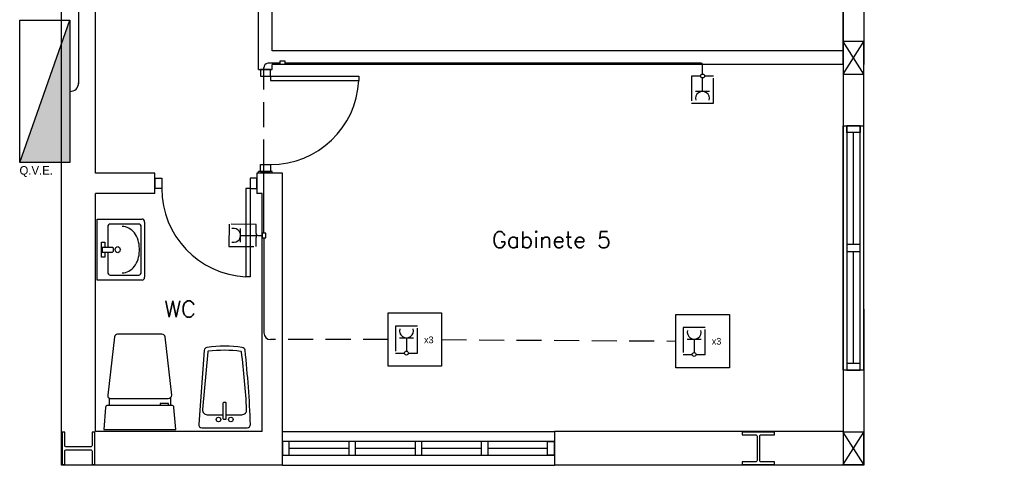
# Model space of a CAD drawing. Header units: millimetres. Extents: x -559 to 10735, y -2326 to 222.
# Tile 24 of 256: x 54.29 to 73.98, y 87.5 to 96.42. Entities that reach past the tile are written whole.
import ezdxf

# ---------------------------------------------------------------- set-up
doc = ezdxf.new("R2010")
doc.units = ezdxf.units.MM
doc.header["$LTSCALE"] = 4
doc.linetypes.add('HIDDEN2', pattern=[0.1875, 0.125, -0.0625])
for name, color, linetype in [('222', 22, 'Continuous'), ('Caminhos entre Quadros Eletricos', 2, 'Continuous'), ('Identificaçao de Comodos', 251, 'Continuous'), ('Planta Baixa', 251, 'Continuous'), ('Quadros de Alimentaçao', 30, 'Continuous')]:
    doc.layers.add(name, color=color, linetype=linetype)
doc.styles.add('ROMANS8', font='romans8', dxfattribs={"height": 0.2})

# ---------------------------------------------------------------- blocks, each defined once
blk = doc.blocks.new('AUW01D3S-flat-8-flat-1')
at = {"color": 9}
for p, q in [((-0.075, 0), (-0.075, 1.8)), ((0.075, 0), (0.075, 1.8))]:
    blk.add_line(p, q, dxfattribs=at)
blk = doc.blocks.new('AUD18D1S-flat-18-flat-1')
at = {"color": 9}
for p, q in [((-0.075, 1.8), (0.075, 1.8)), ((0.075, 0), (-0.075, 0))]:
    blk.add_line(p, q, dxfattribs=at)
blk = doc.blocks.new('AUD19D1S-flat-18-flat-1')
at = {"color": 9}
for p, q in [((0, 1.8), (0, 1.8)), ((0, 0), (0, 0))]:
    blk.add_line(p, q, dxfattribs=at)
blk = doc.blocks.new('AUD37D1S-flat-50-flat-1')
at = {"color": 9}
for p, q in [((-0.05, 0.05), (-0.05, 0)), ((0.05, 0.05), (-0.05, 0.05)), ((-0.05, 0), (0.05, 0)), ((0.05, 0), (0.05, 0.05))]:
    blk.add_line(p, q, dxfattribs=at)
at = {"color": 9, "width": 0.5, "flags": 3}
for p in [(-0.05, 0.05), (0, 0.05)]:
    blk.add_attdef('JAMBPT', p, '', height=0.01, rotation=90, dxfattribs=at)
at = {"color": 9, "oblique": 36.8699, "width": 1.25, "flags": 3}
for p in [(-0.05, 0.05), (0, 0.05), (0.05, 0.05)]:
    blk.add_attdef('JAMBPT', p, '', height=0.00632, rotation=153.43495, dxfattribs=at)
blk = doc.blocks.new('AUD37D1S-flat-49-flat-1')
at = {"color": 9}
for p, q in [((-0.05, 0), (0.05, 0)), ((-0.05, -0.05), (-0.05, 0)), ((0.05, 0), (0.05, -0.05)), ((0.05, -0.05), (-0.05, -0.05))]:
    blk.add_line(p, q, dxfattribs=at)
at = {"color": 9, "text_generation_flag": 4, "flags": 3}
for p, height, rotation, width in [((-0.05, -0.05), 0.00632, 206.56505, 1.25), ((-0.05, -0.05), 0.01, 270, 0.5), ((0, -0.05), 0.00632, 206.56505, 1.25), ((0, -0.05), 0.01, 270, 0.5), ((0.05, -0.05), 0.00632, 206.56505, 1.25)]:
    blk.add_attdef('JAMBPT', p, '', height=height, rotation=rotation, dxfattribs=dict(at, width=width))
blk = doc.blocks.new('AUD40D1S-flat-16-flat-1')
at = {"color": 9}
for p, q in [((-0.05, 0.9), (-0.05, -0.9)), ((0.05, 0.9), (-0.05, 0.9)), ((0.05, -0.9), (0.05, 0.9)), ((-0.05, -0.9), (0.05, -0.9))]:
    blk.add_line(p, q, dxfattribs=at)
blk = doc.blocks.new('AUD40D1S-flat-15-flat-1')
at = {"color": 9}
for p, q in [((-0.05, 0.9), (-0.05, -0.9)), ((0.05, 0.9), (-0.05, 0.9)), ((0.05, -0.9), (0.05, 0.9)), ((-0.05, -0.9), (0.05, -0.9))]:
    blk.add_line(p, q, dxfattribs=at)
blk = doc.blocks.new('AUD37D1S-flat-48-flat-1')
at = {"color": 9}
for p, q in [((-0.05, 0.05), (-0.05, 0)), ((0.05, 0.05), (-0.05, 0.05)), ((-0.05, 0), (0.05, 0)), ((0.05, 0), (0.05, 0.05))]:
    blk.add_line(p, q, dxfattribs=at)
at = {"color": 9, "width": 0.5, "flags": 3}
for p in [(-0.05, 0.05), (0, 0.05)]:
    blk.add_attdef('JAMBPT', p, '', height=0.01, rotation=90, dxfattribs=at)
at = {"color": 9, "oblique": 36.8699, "width": 1.25, "flags": 3}
for p in [(-0.05, 0.05), (0, 0.05), (0.05, 0.05)]:
    blk.add_attdef('JAMBPT', p, '', height=0.00632, rotation=153.43495, dxfattribs=at)
blk = doc.blocks.new('AUW01D1S-flat-20-flat-1')
at = {"color": 9}
blk.add_line((0, -0.4125), (0, 0.4125), dxfattribs=at)
blk = doc.blocks.new('AUW01D1S-flat-19-flat-1')
at = {"color": 9}
blk.add_line((0, -0.4125), (0, 0.4125), dxfattribs=at)
blk = doc.blocks.new('AUW01D3S-flat-3-flat-1')
at = {"color": 9}
for p, q in [((0, 0.125), (2, 0.125)), ((0, -0.125), (2, -0.125))]:
    blk.add_line(p, q, dxfattribs=at)
blk = doc.blocks.new('AUD18D1S-flat-13-flat-1')
at = {"color": 9}
for p, q in [((0, -0.125), (0, 0.125)), ((2, 0.125), (2, -0.125))]:
    blk.add_line(p, q, dxfattribs=at)
blk = doc.blocks.new('AUD19D1S-flat-13-flat-1')
at = {"color": 9}
for p, q in [((0, 0), (0, 0)), ((2, 0), (2, 0))]:
    blk.add_line(p, q, dxfattribs=at)
blk = doc.blocks.new('AUD37D1S-flat-33-flat-1')
at = {"color": 9}
for p, q in [((0, 0.05), (0, -0.05)), ((0.05, 0.05), (0, 0.05)), ((0.05, -0.05), (0.05, 0.05)), ((0, -0.05), (0.05, -0.05))]:
    blk.add_line(p, q, dxfattribs=at)
at = {"color": 9, "oblique": 36.8699, "width": 1.25, "flags": 3}
for p in [(0.05, 0.05), (0.05, 0), (0.05, -0.05)]:
    blk.add_attdef('JAMBPT', p, '', height=0.00632, rotation=63.43495, dxfattribs=at)
at = {"color": 9, "width": 0.5, "flags": 3}
for p in [(0.05, 0.05), (0.05, 0)]:
    blk.add_attdef('JAMBPT', p, '', height=0.01, dxfattribs=at)
blk = doc.blocks.new('AUD37D1S-flat-32-flat-1')
at = {"color": 9}
for p, q in [((-0.05, 0.05), (0, 0.05)), ((-0.05, -0.05), (-0.05, 0.05)), ((0, 0.05), (0, -0.05)), ((0, -0.05), (-0.05, -0.05))]:
    blk.add_line(p, q, dxfattribs=at)
at = {"color": 9, "text_generation_flag": 4, "flags": 3}
for p, height, rotation, width in [((-0.05, 0.05), 0.00632, 116.56505, 1.25), ((-0.05, 0.05), 0.01, 180, 0.5), ((-0.05, 0), 0.01, 180, 0.5), ((-0.05, 0), 0.00632, 116.56505, 1.25), ((-0.05, -0.05), 0.00632, 116.56505, 1.25)]:
    blk.add_attdef('JAMBPT', p, '', height=height, rotation=rotation, dxfattribs=dict(at, width=width))
blk = doc.blocks.new('AUD40D1S-flat-6-flat-1')
at = {"color": 9}
for p, q in [((-1, 0.05), (-1, -0.05)), ((1, 0.05), (-1, 0.05)), ((1, -0.05), (1, 0.05)), ((-1, -0.05), (1, -0.05))]:
    blk.add_line(p, q, dxfattribs=at)
blk = doc.blocks.new('AUD40D1S-flat-5-flat-1')
at = {"color": 9}
for p, q in [((-1, 0.05), (-1, -0.05)), ((1, 0.05), (-1, 0.05)), ((1, -0.05), (1, 0.05)), ((-1, -0.05), (1, -0.05))]:
    blk.add_line(p, q, dxfattribs=at)
blk = doc.blocks.new('AUD37D1S-flat-31-flat-1')
at = {"color": 9}
for p, q in [((0, 0.05), (0, -0.05)), ((0.05, 0.05), (0, 0.05)), ((0.05, -0.05), (0.05, 0.05)), ((0, -0.05), (0.05, -0.05))]:
    blk.add_line(p, q, dxfattribs=at)
at = {"color": 9, "oblique": 36.8699, "width": 1.25, "flags": 3}
for p in [(0.05, 0.05), (0.05, 0), (0.05, -0.05)]:
    blk.add_attdef('JAMBPT', p, '', height=0.00632, rotation=63.43495, dxfattribs=at)
at = {"color": 9, "width": 0.5, "flags": 3}
for p in [(0.05, 0.05), (0.05, 0)]:
    blk.add_attdef('JAMBPT', p, '', height=0.01, dxfattribs=at)
blk = doc.blocks.new('AUD37D1S-flat-30-flat-1')
at = {"color": 9}
for p, q in [((0, 0.05), (0, -0.05)), ((0.05, 0.05), (0, 0.05)), ((0.05, -0.05), (0.05, 0.05)), ((0, -0.05), (0.05, -0.05))]:
    blk.add_line(p, q, dxfattribs=at)
at = {"color": 9, "oblique": 36.8699, "width": 1.25, "flags": 3}
for p in [(0.05, 0.05), (0.05, 0), (0.05, -0.05)]:
    blk.add_attdef('JAMBPT', p, '', height=0.00632, rotation=63.43495, dxfattribs=at)
at = {"color": 9, "width": 0.5, "flags": 3}
for p in [(0.05, 0.05), (0.05, 0)]:
    blk.add_attdef('JAMBPT', p, '', height=0.01, dxfattribs=at)
blk = doc.blocks.new('AUD37D1S-flat-29-flat-1')
at = {"color": 9}
for p, q in [((0, 0.05), (0, -0.05)), ((0.05, 0.05), (0, 0.05)), ((0.05, -0.05), (0.05, 0.05)), ((0, -0.05), (0.05, -0.05))]:
    blk.add_line(p, q, dxfattribs=at)
at = {"color": 9, "oblique": 36.8699, "width": 1.25, "flags": 3}
for p in [(0.05, 0.05), (0.05, 0), (0.05, -0.05)]:
    blk.add_attdef('JAMBPT', p, '', height=0.00632, rotation=63.43495, dxfattribs=at)
at = {"color": 9, "width": 0.5, "flags": 3}
for p in [(0.05, 0.05), (0.05, 0)]:
    blk.add_attdef('JAMBPT', p, '', height=0.01, dxfattribs=at)
blk = doc.blocks.new('AUW01D1S-flat-8-flat-1')
at = {"color": 9}
blk.add_line((-0.21875, 0), (0.21875, 0), dxfattribs=at)
blk = doc.blocks.new('AUW01D1S-flat-7-flat-1')
at = {"color": 9}
blk.add_line((-0.21875, 0), (0.21875, 0), dxfattribs=at)
blk = doc.blocks.new('AUW01D1S-flat-6-flat-1')
at = {"color": 9}
blk.add_line((-0.21875, 0), (0.21875, 0), dxfattribs=at)
blk = doc.blocks.new('AUW01D1S-flat-5-flat-1')
at = {"color": 9}
blk.add_line((-0.21875, 0), (0.21875, 0), dxfattribs=at)
blk = doc.blocks.new('A1138DB-flat-1-flat-1')
at = {"color": 9}
for p, q in [((0, 0.225), (0.3325, 0.225)), ((0, -0.225), (0, 0.225)), ((0.0793, 0.1657), (0.0793, 0.018)), ((0.3081, 0.1882), (0.0968, 0.1882)), ((0.3256, -0.1657), (0.3256, 0.1657)), ((0.35, 0.2025), (0.35, -0.2025)), ((0.0319, 0.0551), (0.0563, 0.0551)), ((0.0319, -0.0551), (0.0319, 0.0551)), ((0.0382, 0.018), (0.1144, 0.018)), ((0.0382, 0.018), (0.0382, -0.018)), ((0.0563, 0.0551), (0.0563, 0.018)), ((0.3116, -0.0082), (0.3116, 0.0082)), ((0.0563, -0.0551), (0.0319, -0.0551)), ((0.0382, -0.018), (0.1144, -0.018)), ((0.0563, -0.018), (0.0563, -0.0551)), ((0.0793, -0.018), (0.0793, -0.1657)), ((0.0968, -0.1882), (0.3081, -0.1882)), ((0.3081, -0.1882), (0.3081, -0.1882)), ((0.3325, -0.225), (0, -0.225))]:
    blk.add_line(p, q, dxfattribs=at)
for centre, major_axis, start_param, end_param in [((0.3325, 0.2025), (0, 0.0225), 4.712389, 6.283185), ((0.0968, 0.1657), (0, 0.0225), -0.000001, 1.570797), ((0.1856, 0.0082), (0, 0.162), 4.712388, 6.283186), ((0.3081, 0.1657), (0, 0.0225), 4.712388, 6.283186), ((0.1058, 0), (0, 0.0212), 3.694408, 5.73037), ((0.1521, 0), (0, 0.0232), -1.570796, 4.712389), ((0.1856, -0.0082), (0, 0.162), 3.141592, 4.71239), ((0.0968, -0.1657), (0, 0.0225), 1.570796, 3.141593), ((0.3081, -0.1657), (0, 0.0225), 3.141592, 4.71239), ((0.3325, -0.2025), (0, 0.0225), 3.141593, 4.712389)]:
    blk.add_ellipse(centre, major_axis=major_axis, ratio=0.777778, start_param=start_param, end_param=end_param, dxfattribs=at)
blk = doc.blocks.new('A1113DC-flat-1-flat-1')
at = {"color": 9}
for p, q in [((-0.2249, 0.2325), (-0.2249, 0.1773)), ((0.2249, 0.2325), (0.2249, 0.1773))]:
    blk.add_line(p, q, dxfattribs=at)
blk.add_lwpolyline([(-0.209, 0.2279), (0.209, 0.2279, 0.386017), (0.2354, 0.2518), (0.1856, 0.682, 0.395235), (0.163, 0.7012), (-0.163, 0.7012, 0.366606), (-0.1856, 0.682), (-0.2354, 0.2518, 0.513791), (-0.209, 0.2279, -0.633463)], format="xyb", dxfattribs=at)
blk.add_lwpolyline([(0.265, 0), (0.2517, 0.1634, 0.403591), (0.2359, 0.1774), (-0.2359, 0.1774, 0.377821), (-0.2517, 0.1634), (-0.265, 0)], format="xyb", close=True, dxfattribs=at)
blk.add_lwpolyline([(0.2105, 0.1774), (0.2105, 0.1916), (0.1494, 0.1916), (0.1494, 0.1774)], dxfattribs=at)
blk = doc.blocks.new('A1088DB-flat-1-flat-1')
at = {"color": 9}
for p, q in [((-0.0127, 0.2115), (-0.0127, 0.0975)), ((0.0089, 0.2154), (-0.0089, 0.2154)), ((0.0127, 0.0975), (0.0127, 0.2115)), ((-0.0089, 0.0937), (0.0089, 0.0937))]:
    blk.add_line(p, q, dxfattribs=at)
blk.add_lwpolyline([(-0.1667, 0.03), (0.1667, 0.03, 0.424971), (0.1905, 0.0547, 0.01844), (0.1503, 0.6001, 0.344025), (0.1299, 0.6211, 0.06763), (-0.1298, 0.6211, 0.354371), (-0.1504, 0.5993), (-0.1904, 0.0556, 0.435916)], format="xyb", close=True, dxfattribs=at)
blk.add_lwpolyline([(0.0127, 0.1257), (0.1278, 0.1257, 0.429026), (0.1621, 0.1617, 0.018917), (0.1244, 0.588, 0.342117), (0.1203, 0.5921, 0.063071), (-0.1202, 0.5922, 0.352764), (-0.1243, 0.5879), (-0.162, 0.1631, 0.440407), (-0.1279, 0.1257), (-0.0127, 0.1257)], format="xyb", dxfattribs=at)
for centre in [(-0.0451, 0.0902), (0.0462, 0.0902)]:
    blk.add_circle(centre, 0.0169, dxfattribs=at)
for centre, start, end in [((-0.0089, 0.2115), 90, 180), ((0.0089, 0.2115), 0, 90), ((-0.0089, 0.0975), 180, 270), ((0.0089, 0.0975), 270, 0)]:
    blk.add_arc(centre, 0.00381, start, end, dxfattribs=at)
blk = doc.blocks.new('AUD18D1S-flat-10-flat-1')
at = {"color": 9}
for p, q in [((-0.75, -0.075), (-0.75, 0.075)), ((0, 0.075), (0, -0.075))]:
    blk.add_line(p, q, dxfattribs=at)
blk = doc.blocks.new('AUD19D1S-flat-10-flat-1')
at = {"color": 9}
for p, q in [((0, 0), (0, 0)), ((-0.75, 0), (-0.75, 0))]:
    blk.add_line(p, q, dxfattribs=at)
blk = doc.blocks.new('AUD37D1S-flat-22-flat-1')
at = {"color": 9}
for p, q in [((-0.05, 0.0375), (-0.05, -0.0375)), ((0, 0.0375), (-0.05, 0.0375)), ((0, -0.0375), (0, 0.0375)), ((-0.05, -0.0375), (0, -0.0375))]:
    blk.add_line(p, q, dxfattribs=at)
at = {"color": 9, "width": 0.666667, "flags": 3}
for p in [(-0.05, 0), (-0.05, -0.0375)]:
    blk.add_attdef('JAMBPT', p, '', height=0.0075, rotation=180, dxfattribs=at)
at = {"color": 9, "oblique": 22.61986, "width": 1.083333, "flags": 3}
for p in [(-0.05, 0.0375), (-0.05, 0), (-0.05, -0.0375)]:
    blk.add_attdef('JAMBPT', p, '', height=0.00588, rotation=236.30993, dxfattribs=at)
blk = doc.blocks.new('AUD37D1S-flat-21-flat-1')
at = {"color": 9}
for p, q in [((0, -0.0375), (0, 0.0375)), ((0, 0.0375), (0.05, 0.0375)), ((0.05, 0.0375), (0.05, -0.0375)), ((0.05, -0.0375), (0, -0.0375))]:
    blk.add_line(p, q, dxfattribs=at)
at = {"color": 9, "text_generation_flag": 4, "width": 1.083333, "flags": 3}
for p in [(0.05, 0.0375), (0.05, 0), (0.05, -0.0375)]:
    blk.add_attdef('JAMBPT', p, '', height=0.00588, rotation=303.69007, dxfattribs=at)
at = {"color": 9, "text_generation_flag": 4, "width": 0.666667, "flags": 3}
for p in [(0.05, 0), (0.05, -0.0375)]:
    blk.add_attdef('JAMBPT', p, '', height=0.0075, dxfattribs=at)
blk = doc.blocks.new('AUD41D1S-flat-10-flat-1')
at = {"color": 9}
for p, q in [((-0.375, 0.0375), (-0.375, -0.0375)), ((0.375, -0.0375), (0.375, 0.0375))]:
    blk.add_line(p, q, dxfattribs=at)
blk = doc.blocks.new('AUD29D1S-flat-14-flat-1')
at = {"color": 9}
for p, q in [((0.325, 0), (0.2934, 0)), ((0.2934, 0), (0.2934, -0.65)), ((0.325, 0), (0.325, -0.65)), ((0.325, -0.65), (0.2934, -0.65))]:
    blk.add_line(p, q, dxfattribs=at)
blk.add_ellipse((0.325, 0), major_axis=(-0.4596, 0.4596), ratio=1, start_param=0.785398, end_param=2.307564, dxfattribs=at)
blk = doc.blocks.new('AUD18D1S-flat-9-flat-1')
at = {"color": 9}
for p, q in [((-0.05, 0), (0.05, 0)), ((0.05, -0.75), (-0.05, -0.75))]:
    blk.add_line(p, q, dxfattribs=at)
blk = doc.blocks.new('AUD19D1S-flat-9-flat-1')
at = {"color": 9}
for p, q in [((0, 0), (0, 0)), ((0, -0.75), (0, -0.75))]:
    blk.add_line(p, q, dxfattribs=at)
blk = doc.blocks.new('AUD37D1S-flat-20-flat-1')
at = {"color": 9}
for p, q in [((0.0375, 0), (-0.0375, 0)), ((-0.0375, 0), (-0.0375, -0.05)), ((0.0375, -0.05), (0.0375, 0)), ((-0.0375, -0.05), (0.0375, -0.05))]:
    blk.add_line(p, q, dxfattribs=at)
at = {"color": 9, "oblique": 22.61986, "width": 1.083333, "flags": 3}
for p in [(-0.0375, -0.05), (0, -0.05), (0.0375, -0.05)]:
    blk.add_attdef('JAMBPT', p, '', height=0.00588, rotation=326.30993, dxfattribs=at)
at = {"color": 9, "width": 0.666667, "flags": 3}
for p in [(0, -0.05), (0.0375, -0.05)]:
    blk.add_attdef('JAMBPT', p, '', height=0.0075, rotation=270, dxfattribs=at)
blk = doc.blocks.new('AUD37D1S-flat-19-flat-1')
at = {"color": 9}
for p, q in [((-0.0375, 0.05), (0.0375, 0.05)), ((-0.0375, 0), (-0.0375, 0.05)), ((0.0375, 0), (-0.0375, 0)), ((0.0375, 0.05), (0.0375, 0))]:
    blk.add_line(p, q, dxfattribs=at)
at = {"color": 9, "text_generation_flag": 4, "flags": 3}
for p, height, rotation, width in [((0, 0.05), 0.0075, 90, 0.666667), ((0.0375, 0.05), 0.0075, 90, 0.666667), ((-0.0375, 0.05), 0.00588, 33.69007, 1.083333), ((0, 0.05), 0.00588, 33.69007, 1.083333), ((0.0375, 0.05), 0.00588, 33.69007, 1.083333)]:
    blk.add_attdef('JAMBPT', p, '', height=height, rotation=rotation, dxfattribs=dict(at, width=width))
blk = doc.blocks.new('AUD41D1S-flat-9-flat-1')
at = {"color": 9}
for p, q in [((0.0375, 0.375), (-0.0375, 0.375)), ((-0.0375, -0.375), (0.0375, -0.375))]:
    blk.add_line(p, q, dxfattribs=at)
blk = doc.blocks.new('AUD29D1S-flat-13-flat-1')
at = {"color": 9}
for p, q in [((0, 0.325), (0, 0.2934)), ((0, 0.325), (0.65, 0.325)), ((0, 0.2934), (0.65, 0.2934)), ((0.65, 0.325), (0.65, 0.2934))]:
    blk.add_line(p, q, dxfattribs=at)
blk.add_ellipse((0, 0.325), major_axis=(0.4596, 0.4596), ratio=1, start_param=3.926991, end_param=5.449157, dxfattribs=at)

msp = doc.modelspace()

# ---------------------------------------------------------------- hatches: boundary and pattern name
at = {"layer": 'Quadros de Alimentaçao'}
h = msp.add_hatch(color=256, dxfattribs=at)
h.dxf.hatch_style = 1
h.paths.add_polyline_path([(181.698, 141.876), (181.199, 141.876), (181.199, 141.146), (183.874, 141.146)])
h.paths.add_polyline_path([(181.199, 142.043), (181.199, 141.876), (181.698, 141.876)])
h.paths.add_polyline_path([(195.099, 141.876), (194.473, 141.876), (194.473, 140.697), (199.511, 140.697)])
h.paths.add_polyline_path([(194.473, 142.043), (194.473, 141.876), (195.099, 141.876)])
h.paths.add_polyline_path([(209.16, 141.876), (208.661, 141.876), (208.661, 141.146), (211.335, 141.146)])
h.paths.add_polyline_path([(208.661, 142.043), (208.661, 141.876), (209.16, 141.876)])
h.paths.add_polyline_path([(238.446, 141.876), (237.957, 141.876), (237.957, 141.143), (240.631, 141.143)])
h.paths.add_polyline_path([(237.957, 142.04), (237.957, 141.876), (238.446, 141.876)])
h.paths.add_polyline_path([(89.23, 119.643), (89.23, 118.738), (93.191, 118.738)])
h.paths.add_polyline_path([(85.062, 141.876), (84.33, 141.876), (84.33, 141.138), (88.291, 141.138)])
h.paths.add_polyline_path([(84.33, 142.043), (84.33, 141.876), (85.062, 141.876)])
h.paths.add_polyline_path([(148.3, 142.043), (148.3, 141.876), (148.799, 141.876)])
h.paths.add_polyline_path([(148.799, 141.876), (148.3, 141.876), (148.3, 141.146), (150.974, 141.146)])
h.paths.add_polyline_path([(113.926, 142.043), (113.926, 141.876), (114.426, 141.876)])
h.paths.add_polyline_path([(114.426, 141.876), (113.926, 141.876), (113.926, 141.472), (115.634, 141.472)])
h.paths.add_polyline_path([(62.998, 119.231), (62.998, 118.738), (64.346, 118.738)])
h.paths.add_polyline_path([(64.346, 118.738), (62.998, 118.738), (62.998, 118.67), (64.532, 118.67)])
h.paths.add_polyline_path([(55.125, 95.926), (54.29, 93.554), (55.125, 93.554)])
h.paths.add_polyline_path([(55.295, 96.408), (55.125, 95.926), (55.125, 93.554), (55.295, 93.554)])

# ---------------------------------------------------------------- linework, layer by layer
at = {"layer": '222'}
for p, q in [((59.501, 95.542), (59.249, 95.542)), ((67.915, 95.542), (59.589, 95.542)), ((67.946, 95.326), (67.946, 95.518)), ((59.172, 95.282), (59.172, 95.458)), ((67.943, 95.247), (67.944, 95.249)), ((67.943, 94.977), (67.943, 95.247)), ((67.983, 95.288), (67.984, 95.288)), ((68.082, 94.977), (67.805, 94.977)), ((59.172, 92.14), (59.172, 93.515)), ((58.707, 91.961), (58.708, 92.237)), ((58.707, 92.099), (58.977, 92.098)), ((58.977, 92.098), (59.018, 92.096)), ((59.018, 92.134), (59.018, 92.058)), ((59.054, 92.096), (59.018, 92.096)), ((59.054, 92.096), (59.136, 92.096)), ((59.172, 92.052), (59.172, 90.148)), ((59.34, 90.012), (59.306, 90.012)), ((61.886, 90.051), (62.163, 90.051)), ((62.024, 90.051), (62.024, 89.781)), ((67.639, 90.023), (67.916, 90.023)), ((67.778, 90.023), (67.778, 89.753))]:
    msp.add_line(p, q, dxfattribs=at)
at = {"layer": '222', "linetype": 'HIDDEN2'}
for p, q in [((59.172, 93.515), (59.172, 95.282)), ((61.658, 90.012), (59.34, 90.012)), ((62.727, 90.012), (67.411, 89.984))]:
    msp.add_line(p, q, dxfattribs=at)
at = {"layer": '222'}
for points in [[(59.249, 95.542, 0.385062), (59.172, 95.452, 1.440384)], [(67.946, 95.518, 0.339392), (67.915, 95.542, 0.521678)], [(59.172, 90.148, 0.406862), (59.306, 90.012, 0.202293)]]:
    msp.add_lwpolyline(points, format="xyb", dxfattribs=at)
for points in [[(59.501, 95.591), (59.589, 95.591), (59.589, 95.518), (59.501, 95.518)], [(59.209, 92.052), (59.209, 92.14), (59.136, 92.14), (59.136, 92.052)], [(62.727, 89.478), (61.658, 89.478), (61.658, 90.546), (62.727, 90.546)], [(68.48, 89.45), (67.411, 89.45), (67.411, 90.518), (68.48, 90.518)]]:
    msp.add_lwpolyline(points, close=True, dxfattribs=at)
at = {"layer": '222', "linetype": 'HIDDEN2'}
for points in [[(67.906, 95.288), (67.723, 95.288), (67.723, 94.745), (68.164, 94.745), (68.164, 95.288), (67.984, 95.288)], [(59.018, 92.134), (59.018, 92.318), (58.476, 92.32), (58.475, 91.879), (59.017, 91.878), (59.018, 92.058)], [(62.061, 89.741), (62.244, 89.741), (62.244, 90.283), (61.804, 90.283), (61.804, 89.741), (61.984, 89.741)], [(67.814, 89.713), (67.998, 89.713), (67.998, 90.255), (67.557, 90.255), (67.557, 89.713), (67.737, 89.713)]]:
    msp.add_lwpolyline(points, dxfattribs=at)
at = {"layer": '222'}
for centre in [(67.945, 95.288), (62.022, 89.743), (67.775, 89.715)]:
    msp.add_circle(centre, 0.0385, dxfattribs=at)
for centre, start, end in [((67.943, 94.839), 345.083, 194.917), ((58.569, 92.099), 254.9188, 104.7527), ((62.024, 90.19), 165.083, 14.917), ((67.778, 90.162), 165.083, 14.917)]:
    msp.add_arc(centre, 0.139, start, end, dxfattribs=at)
at = {"layer": 'Caminhos entre Quadros Eletricos'}
msp.add_line((55.465, 141.876), (55.465, 95.131), dxfattribs=at)
msp.add_lwpolyline([(55.295, 94.981, 0.451067), (55.465, 95.151, 0.042036)], format="xyb", dxfattribs=at)
at = {"layer": 'Planta Baixa'}
for p, q in [((55.125, 87.497), (55.125, 119.92)), ((55.805, 93.343), (55.805, 119.92)), ((70.759, 95.79), (70.759, 103.185)), ((70.759, 101.431), (70.759, 95.79)), ((71.167, 101.431), (71.167, 95.518)), ((59.068, 95.418), (59.068, 100.937)), ((59.34, 95.79), (59.34, 100.937)), ((71.167, 95.327), (70.759, 95.98)), ((70.759, 95.327), (71.167, 95.98)), ((70.759, 95.79), (59.34, 95.79)), ((70.759, 95.518), (70.759, 95.79)), ((70.759, 95.518), (59.34, 95.518)), ((59.34, 95.418), (59.34, 95.518)), ((70.759, 95.518), (70.759, 88.177)), ((70.759, 95.518), (70.759, 88.177)), ((71.167, 90.624), (71.167, 95.518)), ((56.995, 93.343), (55.805, 93.343)), ((59.544, 93.343), (59.034, 93.343)), ((59.068, 93.343), (59.068, 93.379)), ((59.34, 93.343), (59.34, 93.379)), ((59.544, 88.177), (59.544, 93.343)), ((55.805, 88.177), (55.805, 92.935)), ((56.995, 92.935), (55.805, 92.935)), ((59.136, 92.935), (59.034, 92.935)), ((59.136, 88.177), (59.136, 92.935)), ((71.167, 90.624), (71.167, 87.497)), ((59.136, 88.177), (55.805, 88.177)), ((70.759, 88.177), (64.982, 88.177)), ((71.167, 87.51), (70.759, 88.163)), ((70.759, 87.51), (71.167, 88.163)), ((59.544, 87.497), (55.125, 87.497)), ((71.167, 87.497), (64.982, 87.497))]:
    msp.add_line(p, q, dxfattribs=at)
for points in [[(70.759, 95.327), (71.167, 95.327), (71.167, 95.98), (70.759, 95.98)], [(70.759, 87.51), (71.167, 87.51), (71.167, 88.163), (70.759, 88.163)]]:
    msp.add_lwpolyline(points, close=True, dxfattribs=at)
for points in [[(55.791, 88.163), (55.737, 88.163), (55.737, 87.891, -0.414214), (55.71, 87.864), (55.22, 87.864, -0.414214), (55.193, 87.891), (55.193, 88.163), (55.139, 88.163), (55.139, 87.51), (55.193, 87.51), (55.193, 87.782, -0.414214), (55.22, 87.809), (55.71, 87.809, -0.414214), (55.737, 87.782), (55.737, 87.51), (55.791, 87.51)], [(69.386, 87.51), (69.386, 87.565), (69.114, 87.565, -0.414214), (69.087, 87.592), (69.087, 88.081, -0.414214), (69.114, 88.109), (69.386, 88.109), (69.386, 88.163), (68.734, 88.163), (68.734, 88.109), (69.006, 88.109, -0.414214), (69.033, 88.081), (69.033, 87.592, -0.414214), (69.006, 87.565), (68.734, 87.565), (68.734, 87.51)]]:
    msp.add_lwpolyline(points, format="xyb", close=True, dxfattribs=at)
at = {"layer": 'Quadros de Alimentaçao'}
msp.add_line((54.29, 93.554), (55.295, 96.408), dxfattribs=at)
msp.add_lwpolyline([(55.295, 93.554), (54.29, 93.554), (54.29, 96.408), (55.295, 96.408)], close=True, dxfattribs=at)

# ---------------------------------------------------------------- block references
at = {"layer": 'Planta Baixa', "xscale": 2.718962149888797, "yscale": 2.718962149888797, "zscale": 2.718962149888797}
for name, p in [('AUD18D1S-flat-9-flat-1', (59.204, 95.418)), ('AUD37D1S-flat-20-flat-1', (59.204, 95.418)), ('AUD41D1S-flat-9-flat-1', (59.204, 94.398)), ('AUD19D1S-flat-9-flat-1', (59.204, 95.418)), ('AUD29D1S-flat-13-flat-1', (59.306, 94.398)), ('AUW01D3S-flat-8-flat-1', (70.963, 89.4)), ('AUD18D1S-flat-18-flat-1', (70.963, 89.4)), ('AUD37D1S-flat-49-flat-1', (70.963, 94.294)), ('AUD40D1S-flat-16-flat-1', (70.963, 91.847)), ('AUD40D1S-flat-15-flat-1', (70.963, 91.847)), ('AUD19D1S-flat-18-flat-1', (70.963, 89.4)), ('AUW01D1S-flat-19-flat-1', (70.963, 93.037)), ('AUD18D1S-flat-10-flat-1', (59.034, 93.139)), ('AUD37D1S-flat-19-flat-1', (59.204, 93.379)), ('AUD37D1S-flat-21-flat-1', (56.995, 93.139)), ('AUD41D1S-flat-10-flat-1', (58.014, 93.139)), ('AUD19D1S-flat-10-flat-1', (59.034, 93.139)), ('AUD37D1S-flat-22-flat-1', (59.034, 93.139)), ('AUD29D1S-flat-14-flat-1', (58.014, 93.037)), ('A1138DB-flat-1-flat-1', (55.836, 91.813)), ('AUD37D1S-flat-48-flat-1', (70.963, 91.779)), ('AUW01D1S-flat-20-flat-1', (70.963, 90.658)), ('A1113DC-flat-1-flat-1', (56.691, 88.213)), ('A1088DB-flat-1-flat-1', (58.387, 88.168)), ('AUD37D1S-flat-50-flat-1', (70.963, 89.4)), ('AUW01D3S-flat-3-flat-1', (59.544, 87.837)), ('AUD18D1S-flat-13-flat-1', (59.544, 87.837)), ('AUD37D1S-flat-33-flat-1', (59.544, 87.837)), ('AUD40D1S-flat-6-flat-1', (62.263, 87.837)), ('AUD40D1S-flat-5-flat-1', (62.263, 87.837)), ('AUD19D1S-flat-13-flat-1', (59.544, 87.837)), ('AUW01D1S-flat-8-flat-1', (60.274, 87.837)), ('AUD37D1S-flat-31-flat-1', (60.869, 87.837)), ('AUW01D1S-flat-7-flat-1', (61.6, 87.837)), ('AUD37D1S-flat-30-flat-1', (62.195, 87.837)), ('AUW01D1S-flat-6-flat-1', (62.925, 87.837)), ('AUD37D1S-flat-29-flat-1', (63.52, 87.837)), ('AUW01D1S-flat-5-flat-1', (64.251, 87.837)), ('AUD37D1S-flat-32-flat-1', (64.982, 87.837))]:
    msp.add_blockref(name, p, dxfattribs=at)

# ---------------------------------------------------------------- texts
at = {"layer": '222', "char_height": 0.1347, "attachment_point": 1}
for insert in [(62.376, 90.075), (68.129, 90.047)]:
    msp.add_mtext_dynamic_manual_height_columns('x3', width=0.35531, gutter_width=0.673, heights=[0], dxfattribs=dict(at, insert=insert))
at = {"layer": 'Identificaçao de Comodos', "style": 'ROMANS8'}
for s, p in [('Gabinete 5', (63.736, 91.847)), ('WC', (57.182, 90.46))]:
    msp.add_text(s, height=0.3263, dxfattribs=at).set_placement(p)
at = {"layer": 'Quadros de Alimentaçao', "insert": (54.286, 93.484), "char_height": 0.1697, "attachment_point": 1}
msp.add_mtext_dynamic_manual_height_columns('Q.V.E.', width=0.64404, gutter_width=0.849, heights=[0], dxfattribs=at)

doc.saveas('drawing.dxf')
